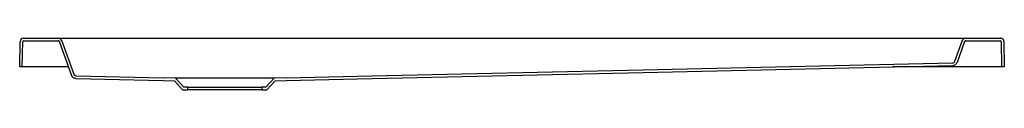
# Model space of a CAD drawing. Header units: millimetres. Extents: x 6806.47 to 6807.67, y 2077.17 to 2077.24.
import ezdxf

# ---------------------------------------------------------------- set-up
doc = ezdxf.new("R2010")
doc.units = ezdxf.units.MM
doc.layers.add('SANINDUSA', color=3, linetype='Continuous')

msp = doc.modelspace()

# ---------------------------------------------------------------- linework, layer by layer
at = {"layer": 'SANINDUSA'}
for p, q in [((6806.4707, 2077.2363), (6806.5134, 2077.2363)), ((6806.5134, 2077.2363), (6806.527, 2077.2363)), ((6806.527, 2077.2363), (6807.6055, 2077.2363)), ((6807.6055, 2077.2363), (6807.619, 2077.2363)), ((6807.619, 2077.2363), (6807.6618, 2077.2363)), ((6806.4662, 2077.2013), (6806.4667, 2077.2324)), ((6806.4694, 2077.2013), (6806.4699, 2077.2322)), ((6806.4709, 2077.2331), (6806.5133, 2077.2331)), ((6806.5142, 2077.2325), (6806.5293, 2077.191)), ((6806.5172, 2077.2337), (6806.5323, 2077.1923)), ((6807.606, 2077.2083), (6807.6153, 2077.2337)), ((6807.609, 2077.207), (6807.6182, 2077.2325)), ((6807.6192, 2077.2331), (6807.6616, 2077.2331)), ((6807.6626, 2077.2322), (6807.663, 2077.2013)), ((6807.6658, 2077.2324), (6807.6662, 2077.2013)), ((6806.4694, 2077.2013), (6806.4662, 2077.2013)), ((6806.4704, 2077.2013), (6806.4694, 2077.2013)), ((6806.5256, 2077.2013), (6806.4704, 2077.2013)), ((6807.662, 2077.2013), (6807.5304, 2077.2013)), ((6807.663, 2077.2013), (6807.662, 2077.2013)), ((6807.6662, 2077.2013), (6807.663, 2077.2013)), ((6806.535, 2077.1903), (6806.6412, 2077.1881)), ((6806.6562, 2077.1875), (6806.6412, 2077.1881)), ((6806.7912, 2077.1881), (6806.7762, 2077.1875)), ((6806.5348, 2077.1871), (6806.6411, 2077.1849)), ((6806.6411, 2077.1849), (6806.6548, 2077.1844)), ((6806.6548, 2077.1844), (6806.6648, 2077.1733)), ((6806.6662, 2077.1765), (6806.6562, 2077.1875)), ((6806.7762, 2077.1875), (6806.6562, 2077.1875)), ((6806.6712, 2077.1765), (6806.6662, 2077.1765)), ((6806.6712, 2077.1733), (6806.6712, 2077.1765)), ((6806.6712, 2077.1765), (6806.7612, 2077.1765)), ((6806.7612, 2077.1765), (6806.7612, 2077.1733)), ((6806.7662, 2077.1765), (6806.7612, 2077.1765)), ((6806.7762, 2077.1875), (6806.7662, 2077.1765)), ((6806.7676, 2077.1733), (6806.7777, 2077.1844)), ((6806.7777, 2077.1844), (6806.7913, 2077.1849)), ((6806.6648, 2077.1733), (6806.6712, 2077.1733)), ((6806.7612, 2077.1733), (6806.6712, 2077.1733)), ((6806.7612, 2077.1733), (6806.7676, 2077.1733))]:
    msp.add_line(p, q, dxfattribs=at)
at = {"layer": 'SANINDUSA', "flags": 128}
for points in [[(6806.7912, 2077.1881), (6806.8774, 2077.19), (6807.2437, 2077.1982), (6807.6033, 2077.2063)], [(6806.7913, 2077.1849), (6806.8777, 2077.1868), (6807.2439, 2077.195), (6807.6035, 2077.2031)]]:
    msp.add_lwpolyline(points, dxfattribs=at)
at = {"layer": 'SANINDUSA'}
for centre, radius, start, end in [((6806.4707, 2077.2323), 0.004, 90, 179.2), ((6806.5134, 2077.2323), 0.004, 20, 90), ((6807.619, 2077.2323), 0.004, 90, 160), ((6807.6618, 2077.2323), 0.004, 0.8, 90), ((6806.4709, 2077.2321), 0.001, 90, 179.2), ((6806.5133, 2077.2321), 0.001, 20, 90), ((6807.6192, 2077.2321), 0.001, 90, 160), ((6807.6616, 2077.2321), 0.001, 0.8, 90), ((6807.6032, 2077.2093), 0.003, 271.2863, 340), ((6807.6033, 2077.2091), 0.006, 271.2863, 340)]:
    msp.add_arc(centre, radius, start, end, dxfattribs=at)
for points, knots in [([(6806.5348, 2077.1871), (6806.5342, 2077.1871), (6806.5336, 2077.1872), (6806.5328, 2077.1875), (6806.5325, 2077.1876), (6806.532, 2077.1879), (6806.5317, 2077.188), (6806.5312, 2077.1884), (6806.531, 2077.1886), (6806.5306, 2077.189), (6806.5304, 2077.1892), (6806.53, 2077.1897), (6806.5298, 2077.19), (6806.5295, 2077.1905), (6806.5294, 2077.1908), (6806.5293, 2077.191)], [0, 0, 0, 0, 0.25, 0.25, 0.375, 0.375, 0.5, 0.5, 0.625, 0.625, 0.75, 0.75, 0.875, 0.875, 1, 1, 1, 1]), ([(6806.535, 2077.1903), (6806.5347, 2077.1903), (6806.5344, 2077.1904), (6806.534, 2077.1905), (6806.5339, 2077.1906), (6806.5336, 2077.1907), (6806.5335, 2077.1908), (6806.5332, 2077.1909), (6806.5331, 2077.191), (6806.5329, 2077.1913), (6806.5328, 2077.1914), (6806.5325, 2077.1917), (6806.5324, 2077.192), (6806.5323, 2077.1923)], [0, 0, 0, 0, 0.25, 0.25, 0.375, 0.375, 0.5, 0.5, 0.625, 0.625, 0.75, 0.75, 1, 1, 1, 1])]:
    msp.add_open_spline(points, degree=3, knots=knots, dxfattribs=at)

doc.saveas('drawing.dxf')
